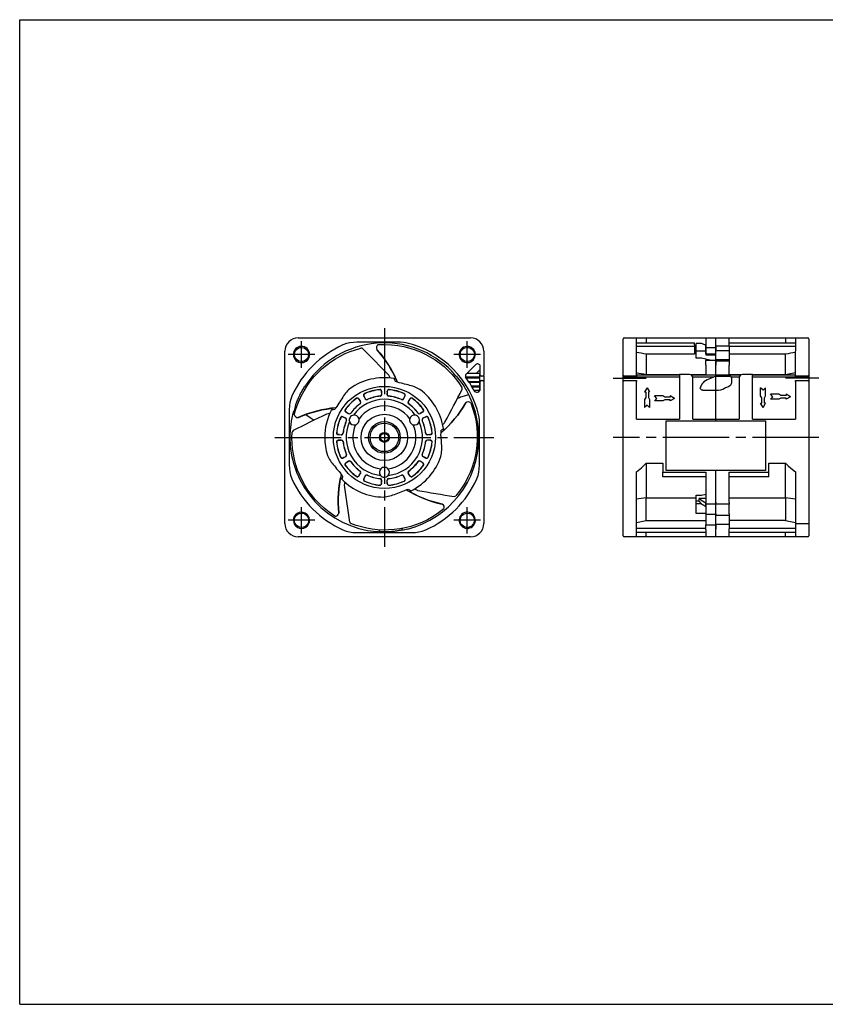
# Model space of a CAD drawing. Header units: millimetres. Extents: x 0 to 420, y 0 to 297.
# Tile 1 of 2: x 0 to 243, y 0 to 297. Entities that reach past the tile are written whole.
import ezdxf

# ---------------------------------------------------------------- set-up
doc = ezdxf.new("R2010")
doc.units = ezdxf.units.MM
doc.linetypes.add('CENTER', pattern=[27, 20, -2, 3, -2])
doc.linetypes.add('HS', pattern=[0])

msp = doc.modelspace()

# ---------------------------------------------------------------- linework, layer by layer
at = {"color": 7, "linetype": 'HS'}
for p, q in [((0, 297), (420, 297)), ((0, 0), (0, 297)), ((0, 0), (420, 0))]:
    msp.add_line(p, q, dxfattribs=at)
at = {"color": 7, "linetype": 'CENTER'}
for p, q in [((110, 204), (110, 138)), ((85, 192), (85, 200)), ((135, 192), (135, 200)), ((89, 196), (81, 196)), ((139, 196), (131, 196)), ((179, 188.85), (188.96, 188.85)), ((241, 188.85), (231.04, 188.85)), ((77, 171), (143, 171)), ((241, 171), (179, 171)), ((85, 142), (85, 150)), ((135, 142), (135, 150)), ((89, 146), (81, 146)), ((139, 146), (131, 146))]:
    msp.add_line(p, q, dxfattribs=at)
at = {"color": 7}
for p, q in [((84, 201), (136, 201)), ((114.84, 199.7), (101.68, 199.7)), ((182, 197), (182, 200.7)), ((182.3, 201), (186, 201)), ((186, 197), (186, 201)), ((186, 201), (189, 201)), ((186, 199.55), (203.5, 199.55)), ((189, 201), (189, 199.55)), ((189, 201), (207, 201)), ((203.5, 198.96), (203.5, 199.5)), ((205.66, 199.35), (204, 199.35)), ((204, 197.04), (204, 199.35)), ((207, 201), (207, 200.83)), ((207, 201), (210, 201)), ((207, 200.83), (207, 198.87)), ((210, 201), (214, 201)), ((210, 201), (210, 200.83)), ((210, 200.83), (210, 201)), ((210, 198.62), (210, 200.83)), ((210, 198.87), (210, 200.83)), ((214, 201), (231, 201)), ((214, 201), (214, 200.83)), ((214, 198.62), (214, 200.83)), ((214, 199.55), (234, 199.55)), ((231, 201), (231, 199.55)), ((231, 201), (234, 201)), ((234, 201), (234, 197)), ((234, 201), (237.7, 201)), ((238, 200.7), (238, 197)), ((80, 145), (80, 197)), ((107.69, 197.56), (107.72, 197.51)), ((140, 197), (140, 189.8)), ((182, 189.8), (182, 197)), ((186, 198.51), (203.5, 198.51)), ((186, 189.8), (186, 197)), ((203.5, 196.11), (189, 196.11)), ((189, 196.11), (189, 189.91)), ((203.5, 198.96), (203.5, 198.72)), ((203.5, 198.72), (203.5, 198.51)), ((203.5, 198.51), (203.5, 196.11)), ((207, 197.04), (204, 197.04)), ((204, 194.91), (204, 197.04)), ((207, 198.1), (207, 198.87)), ((207, 198.75), (207, 197.04)), ((207, 198.1), (210, 198.1)), ((207, 197.39), (207, 198.1)), ((207, 196.21), (207, 197.39)), ((207, 197.04), (207, 195.94)), ((207, 196.21), (210, 196.21)), ((207, 196.21), (207, 195.94)), ((210, 198.1), (210, 198.87)), ((210, 198.62), (214, 198.62)), ((210, 198.62), (210, 197.26)), ((210, 197.39), (210, 198.1)), ((210, 196.21), (210, 197.39)), ((210, 197.26), (214, 197.26)), ((210, 196), (210, 197.26)), ((210, 194.15), (210, 196.21)), ((214, 198.62), (214, 197.26)), ((214, 198.51), (234, 198.51)), ((214, 197.26), (214, 196)), ((231, 196.11), (214, 196.11)), ((231, 189.91), (231, 196.11)), ((234, 189.8), (234, 197)), ((238, 197), (238, 189.8)), ((205.68, 194.91), (204, 194.91)), ((208.63, 194.15), (205.68, 194.91)), ((207, 195.94), (210, 195.94)), ((207, 194.57), (207, 194.15)), ((207, 193.96), (207, 194.15)), ((210, 194.15), (207, 194.15)), ((207, 192.83), (207, 193.96)), ((210, 194.45), (210, 196)), ((210, 194.45), (214, 194.45)), ((210, 193.96), (210, 194.15)), ((210, 194.14), (214, 194.14)), ((210, 194.14), (210, 192.83)), ((210, 192.83), (210, 193.96)), ((214, 196), (214, 194.45)), ((214, 194.14), (214, 192.83)), ((137.62, 192.96), (134.5, 189.84)), ((135.05, 190.39), (138.9, 190.39)), ((137.79, 190.39), (138.9, 191.51)), ((138.9, 189.8), (138.9, 192.43)), ((207, 192.83), (207, 189.91)), ((210, 189.84), (210, 192.83)), ((210, 189.84), (210, 192.83)), ((214, 189.91), (214, 192.83)), ((234, 190.44), (231, 189.91)), ((86.58, 187.22), (86.57, 187.23)), ((134.5, 189.84), (134.5, 189.17)), ((134.5, 189.27), (138.8, 189.27)), ((134.61, 189.02), (138.8, 189.02)), ((135.39, 187.9), (138.8, 187.9)), ((135.55, 187.65), (138.8, 187.65)), ((136.45, 189.02), (136.69, 189.27)), ((136.65, 187.65), (136.89, 187.9)), ((136.93, 187.65), (137.17, 187.9)), ((137.99, 189.02), (138.23, 189.27)), ((138.27, 189.02), (138.51, 189.27)), ((138.47, 187.65), (138.71, 187.9)), ((138.9, 189.99), (138.8, 189.99)), ((138.8, 185.69), (138.8, 189.99)), ((138.9, 185.62), (138.9, 187.9)), ((139.7, 189.5), (139.2, 189.5)), ((139.2, 188.2), (139.7, 188.2)), ((140, 189.49), (140, 187.9)), ((140, 187.9), (140, 145)), ((182, 189.07), (182, 189.8)), ((182, 187.9), (182, 189.07)), ((182, 145), (182, 187.9)), ((186, 189.5), (182.3, 189.5)), ((199, 189.17), (182.3, 189.17)), ((182.3, 188.2), (186, 188.2)), ((186, 189.84), (199, 189.84)), ((186, 189.8), (186, 189.5)), ((186, 188.2), (186, 187.9)), ((186, 176.5), (186, 187.9)), ((199, 189.91), (189, 189.91)), ((202, 189.99), (199, 189.99)), ((199, 189.99), (199, 189.49)), ((199, 189.49), (199, 176.5)), ((207, 189.91), (202.4, 189.91)), ((202.52, 189.84), (210, 189.84)), ((209.17, 189.17), (202.98, 189.17)), ((203, 176.5), (203, 188.99)), ((210, 189.84), (217.48, 189.84)), ((210, 189.84), (210, 189.77)), ((210, 189.77), (210, 189.84)), ((210, 189.48), (210, 189.77)), ((210, 189.48), (214.2, 189.48)), ((210, 185.23), (210, 189.48)), ((210, 176.5), (210, 189.48)), ((217.61, 189.91), (214, 189.91)), ((217.02, 189.17), (214.65, 189.17)), ((217, 188.99), (217, 176.5)), ((221, 189.99), (218, 189.99)), ((221, 189.49), (221, 189.99)), ((231, 189.91), (221, 189.91)), ((221, 189.84), (234, 189.84)), ((221, 176.5), (221, 189.49)), ((237.7, 189.17), (221, 189.17)), ((234, 189.5), (234, 189.8)), ((237.7, 189.5), (234, 189.5)), ((234, 188.2), (237.7, 188.2)), ((234, 187.9), (234, 188.2)), ((234, 187.9), (234, 176.5)), ((238, 189.8), (238, 189.07)), ((238, 189.07), (238, 187.9)), ((238, 187.9), (238, 145)), ((104, 184.2), (104.06, 184.18)), ((108.6, 185.43), (108.56, 185.38)), ((109.15, 184.97), (109.11, 184.93)), ((109.11, 184.93), (109.13, 184.68)), ((109.13, 184.68), (109.18, 183.99)), ((109.21, 183.97), (109.15, 184.97)), ((110.86, 184.97), (110.79, 183.97)), ((110.87, 184.68), (110.83, 183.99)), ((110.86, 184.97), (110.89, 184.93)), ((110.87, 184.68), (110.89, 184.93)), ((111.4, 185.43), (111.45, 185.38)), ((116, 184.2), (115.94, 184.18)), ((134.51, 185.55), (134.53, 185.53)), ((136.25, 186.53), (138.8, 186.53)), ((136.4, 186.27), (138.8, 186.27)), ((138.3, 185.19), (137, 185.19)), ((137.11, 186.27), (137.37, 186.53)), ((137.39, 186.27), (137.65, 186.53)), ((189.25, 186), (188.5, 184.72)), ((188.5, 184.72), (188.88, 184.72)), ((188.88, 184.72), (188.88, 183.08)), ((189.25, 186), (190, 184.72)), ((189.62, 184.72), (189.62, 183.08)), ((190, 184.72), (189.62, 184.72)), ((223.5, 183.54), (223.5, 186)), ((224.25, 185.28), (223.5, 186)), ((224.25, 185.28), (225, 186)), ((225, 183.54), (225, 186)), ((101.57, 182.8), (101.56, 182.73)), ((102.28, 182.67), (102.27, 182.62)), ((102.27, 182.62), (102.41, 182.42)), ((102.83, 181.83), (102.28, 182.67)), ((102.41, 182.42), (102.79, 181.84)), ((102.83, 181.83), (102.79, 181.84)), ((103.76, 183.52), (104.2, 182.63)), ((103.76, 183.52), (103.81, 183.5)), ((103.91, 183.28), (103.81, 183.5)), ((103.91, 183.28), (104.22, 182.66)), ((104.2, 182.63), (104.22, 182.66)), ((104.86, 182.39), (104.87, 182.43)), ((108.76, 183.44), (108.73, 183.47)), ((110.79, 183.97), (110.83, 183.99)), ((111.24, 183.44), (111.27, 183.47)), ((115.14, 182.39), (115.13, 182.43)), ((116.09, 183.28), (115.78, 182.66)), ((115.8, 182.63), (115.78, 182.66)), ((115.8, 182.63), (116.24, 183.52)), ((116.2, 183.5), (116.09, 183.28)), ((116.24, 183.52), (116.2, 183.5)), ((117.72, 182.67), (117.17, 181.83)), ((117.17, 181.83), (117.21, 181.84)), ((117.59, 182.42), (117.21, 181.84)), ((117.59, 182.42), (117.73, 182.62)), ((117.72, 182.67), (117.73, 182.62)), ((118.43, 182.8), (118.44, 182.73)), ((134.54, 181.4), (134.5, 181.36)), ((135.85, 182.95), (135.87, 182.95)), ((188.88, 183.08), (188.5, 182.46)), ((188.5, 182.46), (188.5, 180)), ((189.63, 183.08), (190, 182.46)), ((190, 182.46), (190, 180)), ((193.96, 183.5), (191.5, 183.5)), ((192.22, 182.75), (191.5, 183.5)), ((192.22, 182.75), (191.5, 182)), ((193.96, 182), (191.5, 182)), ((194.58, 183.12), (193.96, 183.5)), ((194.58, 182.37), (193.96, 182)), ((196.22, 183.12), (194.58, 183.12)), ((196.22, 182.38), (194.58, 182.38)), ((197.5, 182.75), (196.22, 183.5)), ((196.22, 183.5), (196.22, 183.12)), ((197.5, 182.75), (196.22, 182)), ((196.22, 182), (196.22, 182.38)), ((223.88, 182.92), (223.5, 183.54)), ((223.5, 181.28), (223.88, 181.28)), ((224.25, 180), (223.5, 181.28)), ((223.88, 181.28), (223.88, 182.92)), ((224.25, 180), (225, 181.28)), ((224.62, 181.28), (224.62, 182.92)), ((225, 181.28), (224.62, 181.28)), ((224.63, 182.92), (225, 183.54)), ((227.22, 183.25), (226.5, 184)), ((228.96, 184), (226.5, 184)), ((227.22, 183.25), (226.5, 182.5)), ((228.96, 182.5), (226.5, 182.5)), ((229.58, 183.62), (228.96, 184)), ((229.58, 182.87), (228.96, 182.5)), ((231.22, 183.62), (229.58, 183.62)), ((231.22, 182.88), (229.58, 182.88)), ((231.22, 184), (231.22, 183.62)), ((232.5, 183.25), (231.22, 184)), ((232.5, 183.25), (231.22, 182.5)), ((231.22, 182.5), (231.22, 182.88)), ((81.3, 179.32), (81.3, 162.68)), ((82.58, 178.77), (82.63, 178.73)), ((98.2, 179.43), (98.27, 179.44)), ((98.33, 178.72), (98.38, 178.73)), ((98.33, 178.72), (99.17, 178.17)), ((98.58, 178.59), (98.38, 178.73)), ((98.58, 178.59), (99.16, 178.21)), ((99.17, 178.17), (99.16, 178.21)), ((99.85, 178.3), (99.84, 178.33)), ((102.71, 181.15), (102.67, 181.16)), ((117.3, 181.15), (117.34, 181.16)), ((120.15, 178.3), (120.16, 178.33)), ((120.83, 178.17), (121.67, 178.72)), ((120.83, 178.17), (120.84, 178.21)), ((121.42, 178.59), (120.84, 178.21)), ((121.62, 178.73), (121.42, 178.59)), ((121.67, 178.72), (121.62, 178.73)), ((121.8, 179.43), (121.73, 179.44)), ((189.25, 180.72), (188.5, 180)), ((189.25, 180.72), (190, 180)), ((84.03, 177.01), (84.09, 177.02)), ((96.8, 177), (96.82, 176.94)), ((98.38, 176.8), (97.48, 177.24)), ((97.48, 177.24), (97.5, 177.2)), ((97.5, 177.2), (97.72, 177.09)), ((97.72, 177.09), (98.34, 176.78)), ((98.38, 176.8), (98.34, 176.78)), ((98.61, 176.14), (98.57, 176.13)), ((121.39, 176.14), (121.43, 176.13)), ((122.52, 177.24), (121.63, 176.8)), ((121.63, 176.8), (121.67, 176.78)), ((122.28, 177.09), (121.67, 176.78)), ((122.28, 177.09), (122.51, 177.2)), ((122.52, 177.24), (122.51, 177.2)), ((123.2, 177), (123.18, 176.94)), ((138.7, 162.68), (138.7, 175.84)), ((186, 176.5), (199, 176.5)), ((203, 176.5), (210, 176.5)), ((210, 176.5), (217, 176.5)), ((210, 176), (210, 176.5)), ((210, 176), (210, 176.5)), ((221, 176.5), (234, 176.5)), ((95.57, 172.4), (95.62, 172.45)), ((97.56, 172.24), (97.54, 172.27)), ((122.44, 172.24), (122.47, 172.27)), ((124.43, 172.4), (124.38, 172.45)), ((95.57, 169.6), (95.62, 169.56)), ((96.04, 171.85), (96.07, 171.89)), ((96.04, 171.85), (97.03, 171.79)), ((97.03, 170.21), (96.04, 170.15)), ((96.04, 170.15), (96.07, 170.11)), ((96.32, 171.87), (96.07, 171.89)), ((96.07, 170.11), (96.32, 170.13)), ((96.32, 171.87), (97.01, 171.82)), ((96.32, 170.13), (97.01, 170.18)), ((97.03, 171.79), (97.01, 171.82)), ((97.03, 170.21), (97.01, 170.18)), ((97.56, 169.76), (97.54, 169.73)), ((122.44, 169.76), (122.47, 169.73)), ((122.97, 171.79), (123.97, 171.85)), ((122.97, 171.79), (122.99, 171.82)), ((123.97, 170.15), (122.97, 170.21)), ((122.97, 170.21), (122.99, 170.18)), ((123.68, 171.87), (122.99, 171.82)), ((123.68, 170.13), (122.99, 170.18)), ((123.93, 171.89), (123.68, 171.87)), ((123.68, 170.13), (123.93, 170.11)), ((123.97, 171.85), (123.93, 171.89)), ((123.97, 170.15), (123.93, 170.11)), ((124.43, 169.6), (124.38, 169.56)), ((96.8, 165), (96.82, 165.06)), ((97.48, 164.76), (98.38, 165.2)), ((97.48, 164.76), (97.5, 164.8)), ((97.72, 164.91), (97.5, 164.8)), ((97.72, 164.91), (98.34, 165.22)), ((99.17, 163.83), (98.33, 163.28)), ((98.38, 165.2), (98.34, 165.22)), ((98.38, 163.27), (98.58, 163.41)), ((98.61, 165.86), (98.57, 165.87)), ((98.58, 163.41), (99.16, 163.79)), ((99.17, 163.83), (99.16, 163.79)), ((99.85, 163.71), (99.84, 163.67)), ((120.15, 163.71), (120.16, 163.67)), ((121.67, 163.28), (120.83, 163.83)), ((120.83, 163.83), (120.84, 163.79)), ((121.42, 163.41), (120.84, 163.79)), ((121.39, 165.86), (121.43, 165.87)), ((121.42, 163.41), (121.62, 163.27)), ((121.63, 165.2), (121.67, 165.22)), ((121.63, 165.2), (122.52, 164.76)), ((122.28, 164.91), (121.67, 165.22)), ((122.51, 164.8), (122.28, 164.91)), ((122.52, 164.76), (122.51, 164.8)), ((123.2, 165), (123.18, 165.06)), ((98.2, 162.57), (98.27, 162.56)), ((98.33, 163.28), (98.38, 163.27)), ((102.71, 160.85), (102.67, 160.84)), ((117.3, 160.85), (117.34, 160.84)), ((121.67, 163.28), (121.62, 163.27)), ((121.8, 162.57), (121.73, 162.56)), ((186, 145), (186, 160.6)), ((189, 163.19), (189, 152.82)), ((189, 163.19), (194, 163.19)), ((194, 163.19), (194, 160.5)), ((194, 159.14), (194, 160.5)), ((194, 160.5), (207, 160.5)), ((207, 160.5), (207, 151.4)), ((210, 151.4), (210, 161)), ((210, 151.4), (210, 161)), ((214, 151.4), (214, 160.5)), ((214, 160.5), (226, 160.5)), ((226, 160.5), (226, 163.19)), ((226, 163.19), (231, 163.19)), ((226, 159.14), (226, 160.5)), ((231, 152.82), (231, 163.19)), ((234, 160.6), (234, 145)), ((96.76, 158.8), (96.79, 158.78)), ((101.57, 159.2), (101.56, 159.27)), ((102.41, 159.58), (102.27, 159.38)), ((102.28, 159.33), (102.27, 159.38)), ((102.28, 159.33), (102.83, 160.17)), ((102.41, 159.58), (102.79, 160.16)), ((102.83, 160.17), (102.79, 160.16)), ((104.2, 159.37), (103.76, 158.48)), ((103.76, 158.48), (103.81, 158.5)), ((103.81, 158.5), (103.91, 158.72)), ((103.91, 158.72), (104.22, 159.34)), ((104, 157.8), (104.06, 157.82)), ((104.2, 159.37), (104.22, 159.34)), ((104.86, 159.61), (104.87, 159.57)), ((108.76, 158.56), (108.73, 158.54)), ((109.13, 157.32), (109.18, 158.01)), ((109.15, 157.04), (109.21, 158.03)), ((109.21, 158.03), (109.18, 158.01)), ((110.79, 158.03), (110.86, 157.04)), ((110.79, 158.03), (110.83, 158.01)), ((110.87, 157.32), (110.83, 158.01)), ((111.24, 158.56), (111.27, 158.54)), ((115.14, 159.61), (115.13, 159.57)), ((115.8, 159.37), (115.78, 159.34)), ((116.09, 158.72), (115.78, 159.34)), ((116.24, 158.48), (115.8, 159.37)), ((116, 157.8), (115.94, 157.82)), ((116.09, 158.72), (116.2, 158.5)), ((116.24, 158.48), (116.2, 158.5)), ((117.17, 160.17), (117.72, 159.33)), ((117.17, 160.17), (117.21, 160.16)), ((117.59, 159.58), (117.21, 160.16)), ((117.73, 159.38), (117.59, 159.58)), ((117.72, 159.33), (117.73, 159.38)), ((118.43, 159.2), (118.44, 159.27)), ((207, 159.14), (194, 159.14)), ((226, 159.14), (214, 159.14)), ((108.6, 156.57), (108.56, 156.62)), ((109.13, 157.32), (109.11, 157.07)), ((109.15, 157.04), (109.11, 157.07)), ((110.86, 157.04), (110.89, 157.07)), ((110.89, 157.07), (110.87, 157.32)), ((111.4, 156.57), (111.45, 156.62)), ((189, 145.89), (189, 152.82)), ((189, 152.82), (204, 152.82)), ((204, 153.58), (205.68, 153.58)), ((204, 151.77), (204, 153.58)), ((205, 151.77), (204, 151.77)), ((204, 151), (204, 151.77)), ((207, 152.53), (205, 152.53)), ((205, 151.77), (205, 152.53)), ((205.66, 151), (205, 151.77)), ((205.68, 153.58), (207, 153.92)), ((214, 152.82), (231, 152.82)), ((231, 152.82), (231, 145.89)), ((127.47, 150.87), (127.43, 150.9)), ((205.66, 151), (204, 151)), ((204, 148.07), (204, 151)), ((207, 151.4), (207, 150.84)), ((207, 150.18), (207, 151.28)), ((207, 150.84), (207, 148.22)), ((210, 150.84), (207, 150.84)), ((207, 150.18), (207, 148.07)), ((210, 151.4), (210, 150.84)), ((210, 150.84), (210, 151.4)), ((214, 150.84), (210, 150.84)), ((210, 147.91), (210, 150.84)), ((210, 148.22), (210, 150.84)), ((214, 151.4), (214, 150.84)), ((214, 147.91), (214, 150.84)), ((96.26, 148.16), (96.27, 148.22)), ((186, 145.36), (189, 145.89)), ((189, 145.89), (207, 145.89)), ((207, 148.07), (204, 148.07)), ((207, 147.85), (207, 148.22)), ((207, 147.85), (210, 147.85)), ((207, 147.85), (207, 147.35)), ((207, 147.35), (207, 144.61)), ((210, 147.85), (210, 148.22)), ((210, 147.91), (210, 147.55)), ((210, 144.61), (210, 147.85)), ((210, 146), (210, 147.55)), ((210, 147.55), (214, 147.55)), ((210, 144.74), (210, 146)), ((214, 147.91), (214, 147.55)), ((214, 147.55), (214, 146)), ((214, 146), (214, 144.74)), ((231, 145.89), (214, 145.89)), ((231, 145.89), (234, 145.36)), ((107.66, 142.61), (107.66, 142.6)), ((116.98, 143.37), (116.99, 143.43)), ((182, 141.3), (182, 145)), ((186, 141), (186, 145)), ((207, 143.49), (186, 143.49)), ((207, 143.13), (207, 144.61)), ((207, 144.61), (210, 144.61)), ((207, 143.13), (207, 141.17)), ((214, 144.74), (210, 144.74)), ((210, 144.74), (210, 143.38)), ((210, 143.13), (210, 144.61)), ((210, 141.17), (210, 143.38)), ((210, 141.17), (210, 143.13)), ((214, 144.74), (214, 143.38)), ((234, 143.49), (214, 143.49)), ((214, 141.17), (214, 143.38)), ((234, 145), (234, 141)), ((234, 145), (237.7, 145)), ((237.7, 145), (238, 145)), ((238, 145), (238, 141.3)), ((136, 141), (84, 141)), ((101.68, 142.3), (118.32, 142.3)), ((186, 141), (182.3, 141)), ((186, 142.45), (207, 142.45)), ((189, 141), (186, 141)), ((189, 141), (189, 142.45)), ((207, 141), (189, 141)), ((207, 141), (207, 141.17)), ((210, 141), (207, 141)), ((210, 141.17), (210, 141)), ((210, 141), (210, 141.17)), ((214, 141), (210, 141)), ((214, 142.45), (234, 142.45)), ((214, 141.17), (214, 141)), ((231, 141), (214, 141)), ((231, 141), (231, 142.45)), ((234, 141), (231, 141)), ((237.7, 141), (234, 141))]:
    msp.add_line(p, q, dxfattribs=at)
for p, q in [((210, 185.23), (210, 189.48)), ((210, 185.23), (210, 189.48)), ((214.7, 188.96), (214.7, 187.5)), ((205.3, 185.94), (205.3, 185.99)), ((206.1, 185.23), (210, 185.23)), ((210, 185.07), (210, 185.23)), ((210, 185.23), (210.2, 185.23)), ((210, 185.07), (210, 185.23))]:
    msp.add_line(p, q)
at = {"color": 7, "linetype": 'Continuous', "lineweight": 0}
msp.add_line((109.21, 183.97), (109.18, 183.99), dxfattribs=at)
at = {"color": 7}
for points in [[(101.68, 199.7), (100.65, 199.66), (99.63, 199.52), (98.62, 199.29), (97.51, 198.9)], [(108.15, 198.99), (110.16, 199.05), (112.14, 198.96), (114.06, 198.74), (115.9, 198.4), (117.64, 197.96), (119.31, 197.41), (120.92, 196.78), (122.46, 196.05), (123.95, 195.24), (125.37, 194.35), (126.72, 193.38), (128.01, 192.34), (129.23, 191.23), (130.38, 190.05), (131.46, 188.81), (132.46, 187.5), (133.41, 186.09)], [(116.46, 199.52), (115.91, 199.62), (114.84, 199.7)], [(203.5, 199.55), (203.5, 199.5)], [(82.8, 177.89), (83.37, 179.82), (84.06, 181.68), (84.87, 183.43), (85.76, 185.08), (86.73, 186.6), (87.76, 188.02), (88.86, 189.35), (90.03, 190.59), (91.26, 191.76), (92.54, 192.83), (93.88, 193.82), (95.27, 194.73), (96.7, 195.54), (98.18, 196.27), (99.7, 196.91), (101.25, 197.46), (102.88, 197.93)], [(82.88, 196.34), (83.03, 196.85), (83.29, 197.31), (83.67, 197.69), (84.12, 197.96), (84.62, 198.12), (85.15, 198.14), (85.67, 198.04), (86.15, 197.82), (86.56, 197.48), (86.87, 197.06), (87.07, 196.57), (87.15, 196)], [(107.72, 197.51), (108.69, 196.38), (109.61, 195.21), (110.48, 194.01), (111.29, 192.76), (112.06, 191.49), (112.76, 190.18), (113.5, 188.66)], [(132.85, 196), (132.92, 196.53), (133.11, 197.02), (133.42, 197.45), (133.82, 197.8), (134.29, 198.03), (134.86, 198.15)], [(134.86, 198.15), (135.35, 198.12), (135.82, 197.99), (136.25, 197.75), (136.61, 197.42), (136.89, 197.02), (137.07, 196.57), (137.15, 196)], [(87.12, 195.66), (86.97, 195.15), (86.71, 194.69), (86.33, 194.31), (85.88, 194.04), (85.37, 193.88), (84.84, 193.86), (84.32, 193.96), (83.85, 194.19), (83.44, 194.52), (83.13, 194.94), (82.93, 195.43), (82.85, 196)], [(135.14, 193.85), (134.65, 193.88), (134.18, 194.01), (133.75, 194.25), (133.39, 194.57), (133.11, 194.97), (132.93, 195.42), (132.85, 196)], [(137.15, 196), (137.08, 195.47), (136.89, 194.98), (136.58, 194.55), (136.18, 194.2), (135.7, 193.97), (135.14, 193.85)], [(210, 194.45), (210, 194.43), (210, 194.36), (210, 194.14)], [(214, 194.45), (214, 194.43), (214, 194.36), (214, 194.14)], [(120.71, 185.47), (120.32, 185.68), (119.91, 185.88), (119.48, 186.07), (119.04, 186.25), (118.59, 186.41), (118.12, 186.56), (117.63, 186.7), (117.14, 186.84), (116.63, 186.97), (116.11, 187.09), (115.58, 187.22), (115.04, 187.34), (114.5, 187.48), (113.96, 187.69)], [(131.57, 189.53), (131.82, 189.26), (132.1, 188.94), (132.66, 188.26)], [(132.66, 188.26), (132.94, 187.89), (133.28, 187.44), (133.65, 186.91), (134.03, 186.33), (134.51, 185.55)], [(182, 189.07), (182.02, 189.11), (182.1, 189.14), (182.3, 189.17)], [(210, 189.77), (210, 189.63), (210, 189.48)], [(237.7, 189.17), (237.82, 189.16), (237.92, 189.13), (238, 189.07)], [(83.15, 180.37), (83.2, 180.55), (83.27, 180.75), (83.34, 180.96), (83.42, 181.19), (83.51, 181.44), (83.62, 181.71), (83.73, 182), (83.85, 182.31), (83.99, 182.63), (84.14, 182.98), (84.31, 183.35), (84.51, 183.76), (84.73, 184.2), (84.97, 184.65), (85.23, 185.12), (85.5, 185.57), (85.75, 185.98)], [(85.75, 185.98), (85.92, 186.25), (86.04, 186.42), (86.1, 186.51), (86.11, 186.52)], [(99.55, 185.66), (99.22, 185.35), (98.91, 185.02), (98.6, 184.68), (98.29, 184.31), (98, 183.93), (97.71, 183.53), (97.42, 183.11), (97.14, 182.68), (96.86, 182.24), (96.58, 181.78), (96.3, 181.32), (96.01, 180.84), (95.71, 180.37), (95.35, 179.92)], [(134.53, 185.53), (134.76, 185.12), (134.98, 184.73), (135.16, 184.38), (135.3, 184.11), (135.39, 183.93), (135.42, 183.86)], [(82.1, 183.49), (81.75, 182.52), (81.5, 181.52), (81.36, 180.5), (81.3, 179.32)], [(134.5, 181.36), (133.73, 180.09), (132.91, 178.85), (132.03, 177.65), (131.1, 176.49), (130.12, 175.38), (129.1, 174.3), (127.87, 173.13)], [(136.05, 181.41), (136.73, 179.52), (137.26, 177.61), (137.64, 175.71), (137.88, 173.86), (138, 172.06), (138, 170.31), (137.89, 168.58), (137.68, 166.89), (137.37, 165.23), (136.96, 163.6), (136.46, 162.01), (135.86, 160.46), (135.18, 158.96), (134.42, 157.5), (133.57, 156.09), (132.63, 154.74), (131.59, 153.4)], [(135.42, 183.86), (135.07, 183.76), (134.72, 183.66), (134.38, 183.56), (134.04, 183.45), (133.69, 183.33), (133.35, 183.22), (133.01, 183.1), (132.68, 182.97), (132.34, 182.84), (132.04, 182.73)], [(83.15, 180.37), (83.47, 180.1)], [(84.09, 177.02), (85.46, 177.59), (86.85, 178.11), (88.27, 178.56), (89.7, 178.96), (91.15, 179.29), (92.61, 179.56), (94.29, 179.78)], [(86.27, 177.92), (87.57, 177.03), (88.86, 176.24)], [(138.7, 175.84), (138.68, 176.4), (138.52, 177.46)], [(95.05, 147.26), (93.38, 148.4), (91.83, 149.63), (90.41, 150.94), (89.12, 152.3), (87.97, 153.69), (86.94, 155.1), (86.02, 156.56), (85.19, 158.06), (84.47, 159.59), (83.84, 161.14), (83.31, 162.72), (82.88, 164.32), (82.55, 165.94), (82.31, 167.57), (82.17, 169.21), (82.13, 170.85), (82.19, 172.55)], [(127.07, 165.29), (127.15, 165.73), (127.22, 166.18), (127.26, 166.64), (127.29, 167.11), (127.31, 167.6), (127.31, 168.09), (127.29, 168.59), (127.27, 169.11), (127.23, 169.63), (127.19, 170.16), (127.15, 170.71), (127.1, 171.26), (127.07, 171.82), (127.1, 172.39)], [(92.83, 165.59), (93.02, 165.19), (93.24, 164.78), (93.47, 164.38), (93.72, 163.98), (94, 163.58), (94.29, 163.18), (94.59, 162.78), (94.92, 162.38), (95.25, 161.98), (95.6, 161.57), (95.96, 161.16), (96.32, 160.74), (96.67, 160.31), (96.99, 159.83)], [(81.3, 162.68), (81.34, 161.65), (81.48, 160.63), (81.71, 159.62), (82.1, 158.51)], [(137.9, 158.51), (138.25, 159.48), (138.5, 160.48), (138.64, 161.5), (138.7, 162.68)], [(186, 160.6), (187.54, 161.85), (189, 163.19)], [(231, 163.19), (231.76, 162.46), (232.6, 161.73), (234, 160.6)], [(96.27, 148.22), (96.14, 149.7), (96.09, 151.18), (96.09, 152.67), (96.16, 154.15), (96.29, 155.63), (96.49, 157.1), (96.79, 158.77)], [(109.84, 153), (110.28, 153.06), (110.73, 153.14), (111.19, 153.23), (111.65, 153.35), (112.11, 153.49), (112.58, 153.64), (113.06, 153.81), (113.54, 153.99), (114.02, 154.19), (114.52, 154.39), (115.02, 154.6), (115.53, 154.82), (116.05, 155.02), (116.61, 155.17)], [(127.43, 150.9), (125.98, 151.24), (124.55, 151.64), (123.14, 152.11), (121.75, 152.63), (120.38, 153.21), (119.04, 153.86), (117.55, 154.66)], [(127.95, 149.44), (126.36, 148.21), (124.71, 147.12), (123.02, 146.17), (121.33, 145.36), (119.66, 144.7), (117.99, 144.16), (116.32, 143.73), (114.64, 143.41), (112.96, 143.19), (111.29, 143.08), (109.63, 143.06), (107.97, 143.15), (106.33, 143.33), (104.71, 143.61), (103.11, 143.98), (101.53, 144.45), (99.93, 145.03)], [(82.85, 146), (82.92, 146.55), (83.13, 147.06), (83.46, 147.5), (83.89, 147.84), (84.39, 148.06), (84.93, 148.15), (85.48, 148.1), (85.99, 147.91), (86.47, 147.57)], [(83.53, 144.43), (83.27, 144.73), (83.07, 145.06), (82.93, 145.43), (82.85, 146)], [(87.15, 146), (87.08, 145.45), (86.87, 144.94), (86.54, 144.5), (86.1, 144.16), (85.6, 143.94), (85.06, 143.85), (84.52, 143.91), (84, 144.1), (83.53, 144.43)], [(86.47, 147.57), (86.73, 147.28), (86.93, 146.94), (87.07, 146.58), (87.15, 146)], [(132.85, 146), (132.93, 146.57), (133.15, 147.1), (133.51, 147.55), (133.98, 147.89), (134.52, 148.09), (135.09, 148.15), (135.66, 148.05), (136.18, 147.8), (136.62, 147.42)], [(133.38, 144.58), (133.11, 144.98), (132.93, 145.42), (132.85, 146)], [(137.15, 146), (137.09, 145.49), (136.91, 145.01), (136.62, 144.58), (136.23, 144.24), (135.78, 144), (135.28, 143.87), (134.77, 143.86), (134.28, 143.98), (133.82, 144.2), (133.38, 144.58)], [(136.62, 147.42), (136.89, 147.02), (137.07, 146.58), (137.15, 146)], [(97.51, 143.1), (98.48, 142.75), (99.48, 142.5), (100.5, 142.36), (101.68, 142.3)], [(115.31, 143.06), (115.15, 143.02), (114.97, 142.99), (114.78, 142.95), (114.57, 142.91), (114.34, 142.87), (114.1, 142.82), (113.84, 142.78), (113.56, 142.74), (113.26, 142.7), (112.95, 142.66), (112.62, 142.63), (112.26, 142.59), (111.86, 142.56), (111.44, 142.53), (110.99, 142.51), (110.52, 142.5), (110.04, 142.49), (109.58, 142.5), (109.15, 142.51)], [(115.39, 143.55), (115.31, 143.06)], [(118.32, 142.3), (119.35, 142.34), (120.37, 142.48), (121.38, 142.71), (122.49, 143.1)], [(109.15, 142.51), (108.83, 142.52), (108.62, 142.54), (108.51, 142.55), (108.51, 142.56)]]:
    msp.add_lwpolyline(points, dxfattribs=at)
for points in [[(206.4, 187.73), (206.37, 187.71), (206.34, 187.68), (206.31, 187.65), (206.28, 187.62), (206.25, 187.59), (206.22, 187.57), (206.19, 187.54), (206.16, 187.5), (206.13, 187.47), (206.1, 187.44), (206.07, 187.41), (206.04, 187.37), (206.01, 187.34), (205.98, 187.31), (205.95, 187.27), (205.92, 187.23), (205.89, 187.2), (205.86, 187.16), (205.83, 187.12), (205.8, 187.08), (205.78, 187.04), (205.75, 187), (205.72, 186.95), (205.7, 186.92), (205.68, 186.89), (205.66, 186.85), (205.64, 186.82), (205.62, 186.78), (205.6, 186.74), (205.58, 186.71), (205.56, 186.66), (205.53, 186.62), (205.51, 186.58), (205.49, 186.53), (205.47, 186.49), (205.45, 186.44), (205.44, 186.4), (205.42, 186.36), (205.4, 186.32), (205.39, 186.28), (205.37, 186.24), (205.36, 186.2), (205.35, 186.15), (205.33, 186.11), (205.32, 186.07), (205.31, 186.03), (205.3, 185.99)], [(208.34, 188.81), (207.39, 188.35), (206.4, 187.73)], [(210, 189.48), (209.51, 189.31), (208.34, 188.81)], [(214.7, 187.5), (214.64, 187.15), (214.47, 186.81), (214.18, 186.51), (213.75, 186.28)], [(214.69, 189.02), (214.68, 189.09), (214.66, 189.15), (214.64, 189.2), (214.61, 189.25), (214.57, 189.3), (214.53, 189.34), (214.48, 189.38), (214.43, 189.42), (214.38, 189.44), (214.32, 189.46), (214.26, 189.47), (214.2, 189.48)], [(214.69, 189.02), (214.69, 189.02), (214.7, 188.96)], [(206.1, 185.23), (205.79, 185.29), (205.53, 185.44), (205.37, 185.65), (205.3, 185.94)]]:
    msp.add_lwpolyline(points)
msp.add_lwpolyline([(195, 176), (225, 176), (225, 161), (195, 161)], close=True, dxfattribs=at)
for centre, radius in [((85, 196), 2.15), ((110, 171), 15.39), ((110, 171), 7), ((110, 171), 4.8), ((110, 171), 4.3), ((110, 171), 1.5), ((110, 171), 1.4), ((110, 171), 1.2)]:
    msp.add_circle(centre, radius, dxfattribs=at)
for centre, radius, start, end in [((84, 197), 4, 90, 180), ((110, 171), 28.5, 44.4316, 145.2904), ((108.72, 198.02), 1.13, 120.5657, 204.614), ((110, 62.41), 137.29, 89.9276, 90.0724), ((110, 171), 29.25, 12.7703, 77.2297), ((136, 197), 4, 0, 90), ((182.3, 200.7), 0.3, 90, 180), ((161.28, 98.21), 110.45, 65.548, 66.3115), ((237.7, 200.7), 0.3, 360, 90), ((110, 171), 30.56, 114.1182, 155.8818), ((85, 196), 2.45, 170.8351, 350.8351), ((85, 196), 2.45, 350.8351, 170.8351), ((85, 196), 2.15, 170.8351, 180), ((102.35, 193.18), 4.78, 76.6334, 83.5614), ((-935.74, -824.52), 1457.78, 44.08975, 44.53202), ((81.71, 174.13), 34.98, 22.8049, 42.0381), ((135, 196), 2.45, 93.642, 273.642), ((135, 196), 2.45, 273.642, 93.642), ((-4972.41, -28634.24), 29288.72, 79.850042, 79.856004), ((682.33, -2317.03), 2553.35, 100.11277, 100.18116), ((85, 196), 2.15, 350.8351, 360), ((138.15, 192.43), 0.75, 360, 135), ((142.98, 155.52), 37.61, 109.6173, 109.716), ((110, 171), 28.44, 40.6658, 44.4863), ((-7647.3, -43768.4), 44651.32, 79.892258, 79.896168), ((110, 171), 28.48, 145.297, 146.9754), ((110, 171), 18, 80.6026, 125.4927), ((81.64, 174.09), 33.57, 26.2072, 27.8665), ((110, 171), 18, 78.7595, 80.6026), ((81.7, 174.12), 34.5, 23.441, 25.104), ((110, 171), 17.18, 76.8218, 78.7503), ((81.97, 174.32), 34.65, 22.7625, 24.4435), ((114.13, 187.96), 0.32, 228.5495, 238.6104), ((143.62, 153.73), 37.78, 108.5963, 109.5156), ((110, 171), 30.5, 27.6604, 36.5557), ((139.2, 189.8), 0.3, 180, 270), ((139.2, 187.9), 0.3, 90, 180), ((139.7, 189.8), 0.3, 270, 0), ((139.7, 187.9), 0.3, 0, 90), ((139.5, 189.49), 0.5, 0, 20.5524), ((182.3, 189.8), 0.3, 180, 270), ((182.3, 187.9), 0.3, 90, 180), ((202, 188.99), 1, 360, 90), ((210.02, 189.48), 0.0222, 176.5154, 192.0365), ((209.96, 189.48), 0.0355, 358.5339, 9.5476), ((218, 188.99), 1, 90, 180), ((237.7, 189.8), 0.3, 270, 360), ((237.7, 187.9), 0.3, 360, 90), ((108.33, 208.59), 31.31, 224.8124, 225.7003), ((104.21, 183.74), 0.5, 114.4554, 206.4983), ((104.27, 183.72), 0.506, 113.854, 204.6069), ((110, 171), 14.5, 95.5464, 114.4536), ((110, 171), 14.45, 95.7358, 114.2642), ((108.61, 184.88), 0.506, 5.3935, 96.1457), ((108.65, 184.93), 0.5, 3.5018, 95.5446), ((111.35, 184.93), 0.5, 84.4554, 176.4983), ((111.39, 184.88), 0.506, 83.854, 174.6069), ((110, 171), 14.5, 65.5464, 84.4536), ((110, 171), 14.45, 65.7358, 84.2642), ((115.74, 183.72), 0.506, 335.3935, 66.1457), ((115.8, 183.74), 0.5, 333.5018, 65.5446), ((110, 171), 18, 8.6026, 53.4927), ((-1159.95, 857.92), 1457.78, 332.08975, 332.53202), ((128.73, 185.13), 4.78, 4.6334, 11.5614), ((137.9, 185.62), 1, 207.6604, 360), ((138.3, 185.69), 0.5, 270, 360), ((110, 171), 14.5, 125.5464, 144.4536), ((110, 171), 14.45, 125.7358, 144.2642), ((110, 171), 11.5, 35.8321, 144.1679), ((101.86, 182.32), 0.506, 35.3935, 126.1457), ((101.86, 182.39), 0.5, 33.5018, 125.5446), ((102.37, 181.56), 0.5, 305.825, 33.5028), ((102.41, 181.56), 0.5, 305.7007, 33.5032), ((104.65, 182.85), 0.5, 206.4968, 294.2993), ((104.67, 182.89), 0.5, 206.4972, 294.175), ((110, 171), 12.5, 95.7039, 114.2961), ((110, 171), 12.53, 95.8287, 114.1713), ((108.68, 183.96), 0.5, 275.825, 3.5028), ((108.71, 183.94), 0.5, 275.7007, 3.5032), ((111.29, 183.94), 0.5, 176.4968, 264.2993), ((111.32, 183.96), 0.5, 176.4972, 264.175), ((110, 171), 12.5, 65.7039, 84.2961), ((110, 171), 12.53, 65.8287, 84.1713), ((115.34, 182.89), 0.5, 245.825, 333.5028), ((115.35, 182.85), 0.5, 245.7007, 333.5032), ((117.59, 181.56), 0.5, 146.4968, 234.2993), ((117.63, 181.56), 0.5, 146.4972, 234.175), ((118.14, 182.39), 0.5, 54.4554, 146.4983), ((118.15, 182.32), 0.506, 53.854, 144.6069), ((110, 171), 14.5, 35.5464, 54.4536), ((110, 171), 14.45, 35.7358, 54.2642), ((104.24, 198.87), 34.98, 310.8049, 330.0381), ((135.31, 180.57), 1.13, 48.5657, 132.614), ((110, 171), 28.48, 24.8047, 26.8324), ((110, 171), 28.5, 0, 24.7985), ((110, 171), 28.5, 164.1765, 180), ((110, 171), 28.44, 160.767, 164.2305), ((98.28, 145.07), 34.98, 94.8049, 114.0381), ((110, 171), 18, 152.6026, 180), ((98.3, 144.98), 33.57, 98.2072, 99.8665), ((110, 171), 18, 150.7595, 152.6026), ((98.29, 145.05), 34.5, 95.441, 97.104), ((98.18, 145.36), 34.65, 94.7625, 96.4435), ((110, 171), 17.18, 148.8218, 150.7503), ((95.14, 180.17), 0.32, 300.5495, 310.6104), ((98.61, 179.14), 0.5, 144.4554, 236.4983), ((98.68, 179.14), 0.506, 143.854, 234.6069), ((99.44, 178.63), 0.5, 236.4972, 324.175), ((99.44, 178.59), 0.5, 236.4968, 324.2993), ((110, 171), 12.53, 125.8287, 144.1713), ((110, 171), 12.5, 125.7039, 144.2961), ((110, 171), 9.5, 36.4172, 143.5828), ((110, 171), 12.5, 35.7039, 54.2961), ((110, 171), 12.53, 35.8287, 54.1713), ((120.56, 178.59), 0.5, 215.7007, 303.5032), ((120.56, 178.63), 0.5, 215.825, 303.5028), ((121.33, 179.14), 0.506, 305.3935, 36.1457), ((121.39, 179.14), 0.5, 303.5018, 35.5446), ((733.65, -1131.19), 1457.78, 116.08975, 116.53202), ((83.9, 178.13), 1.13, 192.5657, 276.614), ((110, 171), 14.5, 155.5464, 174.4536), ((110, 171), 14.45, 155.7358, 174.2642), ((97.26, 176.8), 0.5, 63.5018, 155.5446), ((97.29, 176.74), 0.506, 65.3935, 156.1457), ((110, 171), 12.53, 155.8287, 174.1713), ((110, 171), 12.5, 155.7039, 174.2961), ((98.11, 176.34), 0.5, 335.825, 63.5028), ((98.15, 176.35), 0.5, 335.7007, 63.5032), ((110, 171), 11.5, 155.8321, 264.1679), ((100.91, 176.25), 1.5, 98.828, 198.0044), ((100.91, 176.25), 1.5, 198.0044, 201.172), ((100.91, 176.25), 1.5, 201.172, 284.9386), ((100.91, 176.25), 1.5, 15.0614, 98.828), ((100.91, 176.25), 1.5, 284.9386, 15.0614), ((110, 171), 11.5, 275.8321, 24.1679), ((119.09, 176.25), 1.5, 164.9386, 255.0614), ((119.09, 176.25), 1.5, 81.172, 164.9386), ((119.09, 176.25), 1.5, 255.0614, 338.828), ((119.09, 176.25), 1.5, 78.0044, 81.172), ((119.09, 176.25), 1.5, 338.828, 78.0044), ((121.85, 176.35), 0.5, 116.4968, 204.2993), ((121.89, 176.34), 0.5, 116.4972, 204.175), ((110, 171), 12.5, 5.7039, 24.2961), ((110, 171), 12.53, 5.8287, 24.1713), ((122.72, 176.74), 0.506, 23.854, 114.6069), ((122.75, 176.8), 0.5, 24.4554, 116.4983), ((110, 171), 14.45, 5.7358, 24.2642), ((110, 171), 14.5, 5.5464, 24.4536), ((104.17, 198.93), 33.57, 314.2072, 315.8665), ((86.54, 170.57), 4.78, 148.6334, 155.5614), ((96.07, 172.35), 0.5, 174.4554, 266.4983), ((96.12, 172.39), 0.506, 173.854, 264.6069), ((97.04, 172.32), 0.5, 266.4972, 354.175), ((110, 171), 9.5, 156.4172, 263.5828), ((110, 171), 9.5, 276.4172, 23.5828), ((122.96, 172.32), 0.5, 185.825, 273.5028), ((123.88, 172.39), 0.506, 275.3935, 6.1457), ((123.94, 172.35), 0.5, 273.5018, 5.5446), ((104.22, 198.88), 34.5, 311.441, 313.104), ((110, 171), 17.18, 4.8218, 6.7503), ((127.41, 172.32), 0.32, 156.5495, 166.6104), ((104.49, 198.69), 34.65, 310.7625, 312.4435), ((110, 171), 18, 6.7595, 8.6026), ((220.09, 171), 138.79, 179.928, 179.9996), ((220.03, 171), 138.73, 180.0004, 180.0721), ((110, 171), 28.5, 180, 265.2904), ((110, 171), 18, 180, 197.4927), ((96.07, 169.65), 0.5, 93.5018, 185.5446), ((110, 171), 14.5, 185.5464, 204.4536), ((96.12, 169.61), 0.506, 95.3935, 186.1457), ((110, 171), 14.45, 185.7358, 204.2642), ((97.04, 169.68), 0.5, 5.825, 93.5028), ((97.07, 172.29), 0.5, 266.4968, 354.2993), ((97.07, 169.71), 0.5, 5.7007, 93.5032), ((110, 171), 12.53, 185.8287, 204.1713), ((110, 171), 12.5, 185.7039, 204.2961), ((110, 171), 28.5, 284.1765, 0), ((110, 171), 12.5, 335.7039, 354.2961), ((110, 171), 12.53, 335.8287, 354.1713), ((122.94, 172.29), 0.5, 185.7007, 273.5032), ((122.94, 169.71), 0.5, 86.4968, 174.2993), ((122.96, 169.68), 0.5, 86.4972, 174.175), ((110, 171), 14.45, 335.7358, 354.2642), ((110, 171), 14.5, 335.5464, 354.4536), ((123.88, 169.61), 0.506, 353.854, 84.6069), ((123.94, 169.65), 0.5, 354.4554, 86.4983), ((-0.03, 171), 138.73, 0.0004, 0.0721), ((-0.09, 171), 138.79, 359.928, 359.9996), ((97.26, 165.2), 0.5, 204.4554, 296.4983), ((97.29, 165.26), 0.506, 203.854, 294.6069), ((98.11, 165.67), 0.5, 296.4972, 24.175), ((98.15, 165.65), 0.5, 296.4968, 24.2993), ((99.44, 163.37), 0.5, 35.825, 123.5028), ((99.44, 163.41), 0.5, 35.7007, 123.5032), ((110, 171), 12.53, 215.8287, 234.1713), ((110, 171), 12.5, 215.7039, 234.2961), ((110, 171), 12.5, 305.7039, 324.2961), ((110, 171), 12.53, 305.8287, 324.1713), ((110, 171), 18, 296.6026, 341.4927), ((120.56, 163.41), 0.5, 56.4968, 144.2993), ((120.56, 163.37), 0.5, 56.4972, 144.175), ((121.85, 165.65), 0.5, 155.7007, 243.5032), ((121.89, 165.67), 0.5, 155.825, 243.5028), ((122.72, 165.26), 0.506, 245.3935, 336.1457), ((122.75, 165.2), 0.5, 243.5018, 335.5446), ((98.61, 162.86), 0.5, 123.5018, 215.5446), ((98.68, 162.86), 0.506, 125.3935, 216.1457), ((110, 171), 14.5, 215.5464, 234.4536), ((110, 171), 14.45, 215.7358, 234.2642), ((102.37, 160.44), 0.5, 326.4972, 54.175), ((102.41, 160.44), 0.5, 326.4968, 54.2993), ((110, 160.5), 1.5, 135.0614, 218.828), ((110, 160.5), 1.5, 44.9386, 135.0614), ((110, 160.5), 1.5, 321.172, 44.9386), ((117.59, 160.44), 0.5, 125.7007, 213.5032), ((117.63, 160.44), 0.5, 125.825, 213.5028), ((110, 171), 14.5, 305.5464, 324.4536), ((110, 171), 14.45, 305.7358, 324.2642), ((121.33, 162.86), 0.506, 323.854, 54.6069), ((121.39, 162.86), 0.5, 324.4554, 56.4983), ((110, 171), 30.56, 204.1182, 245.8818), ((131.04, 151.84), 34.98, 166.8049, 186.0381), ((130.73, 151.84), 34.65, 166.7625, 168.4435), ((110, 171), 18, 222.7595, 224.6026), ((96.69, 159.7), 0.32, 12.5495, 22.6104), ((110, 171), 17.18, 220.8218, 222.7503), ((131.06, 151.84), 34.5, 167.441, 169.104), ((110, 171), 18, 224.6026, 269.4927), ((131.13, 151.83), 33.57, 170.2072, 171.8665), ((101.86, 159.68), 0.506, 233.854, 324.6069), ((101.86, 159.61), 0.5, 234.4554, 326.4983), ((104.21, 158.26), 0.5, 153.5018, 245.5446), ((104.27, 158.28), 0.506, 155.3935, 246.1457), ((110, 171), 14.5, 245.5464, 264.4536), ((110, 171), 14.45, 245.7358, 264.2642), ((104.65, 159.15), 0.5, 65.7007, 153.5032), ((104.67, 159.11), 0.5, 65.825, 153.5028), ((110, 171), 12.5, 245.7039, 264.2961), ((110, 171), 12.53, 245.8287, 264.1713), ((108.68, 158.04), 0.5, 356.4972, 84.175), ((108.71, 158.06), 0.5, 356.4968, 84.2993), ((110, 160.5), 1.5, 218.828, 318.0044), ((111.29, 158.06), 0.5, 95.7007, 183.5032), ((111.32, 158.04), 0.5, 95.825, 183.5028), ((110, 160.5), 1.5, 318.0044, 321.172), ((110, 171), 12.5, 275.7039, 294.2961), ((110, 171), 12.53, 275.8287, 294.1713), ((110, 171), 14.5, 275.5464, 294.4536), ((110, 171), 14.45, 275.7358, 294.2642), ((115.34, 159.11), 0.5, 26.4972, 114.175), ((115.35, 159.15), 0.5, 26.4968, 114.2993), ((115.74, 158.28), 0.506, 293.854, 24.6069), ((115.8, 158.26), 0.5, 294.4554, 26.4983), ((118.14, 159.61), 0.5, 213.5018, 305.5446), ((118.15, 159.68), 0.506, 215.3935, 306.1457), ((110, 171), 30.56, 294.1182, 335.8818), ((1541.17, 361.72), 1457.78, 188.08975, 188.53202), ((108.61, 157.12), 0.506, 263.854, 354.6069), ((108.65, 157.07), 0.5, 264.4554, 356.4983), ((111.35, 157.07), 0.5, 183.5018, 275.5446), ((111.39, 157.12), 0.506, 185.3935, 276.1457), ((134.72, 185.09), 34.98, 238.8049, 258.0381), ((116.63, 154.85), 0.32, 84.5495, 94.6104), ((110, 171), 17.18, 292.8218, 294.7503), ((134.63, 184.79), 34.65, 238.7625, 240.4435), ((134.73, 185.11), 34.5, 239.441, 241.104), ((110, 171), 18, 294.7595, 296.6026), ((134.76, 185.17), 33.57, 242.2072, 243.8665), ((370.87, 1591.06), 1457.78, 260.08976, 260.53202), ((129.23, 157.56), 4.78, 292.6334, 299.5614), ((3170.19, -18168.43), 18562.21, 99.242039, 99.251421), ((274.79, 262.48), 130.23, 237.5967, 238.633), ((-445.99, -4014.98), 4222.42, 80.73264, 80.77388), ((126.92, 149.89), 1.13, 336.5657, 60.614), ((277.4, 266.35), 135.84, 238.1191, 238.7842), ((85, 146), 2.45, 46.9408, 226.9409), ((85, 146), 2.45, 226.9408, 46.9409), ((95.15, 148.38), 1.13, 264.5657, 348.614), ((135, 146), 2.45, 41.2928, 221.2928), ((135, 146), 2.45, 221.2928, 41.2928), ((84, 145), 4, 180, 270), ((103.16, 148.56), 4.78, 220.6334, 227.5614), ((110, 171), 28.48, 265.297, 266.9754), ((78.28, 150.76), 31.31, 344.8124, 345.8679), ((110, 171), 28.44, 280.767, 284.2305), ((136, 145), 4, 270, 0), ((110, 279.59), 137.29, 269.9276, 270.0724), ((182.3, 141.3), 0.3, 180, 270), ((237.7, 141.3), 0.3, 270, 360)]:
    msp.add_arc(centre, radius, start, end, dxfattribs=at)
for centre, radius, start, end in [((210.02, 189.48), 0.0222, 176.5154, 192.0365), ((209.96, 189.48), 0.0355, 358.5339, 9.5476), ((210.21, 190.64), 5.4, 269.9341, 296.5553), ((216.94, 177.19), 9.63, 109.3607, 116.6514)]:
    msp.add_arc(centre, radius, start, end)
at = {"color": 7, "extrusion": (0, 0, -1)}
for centre, major_axis, start_param, end_param in [((109.86, 193.7), (0, 6), 6.269958, 6.283185), ((110.14, 193.7), (0, -6), 3.141593, 3.15482), ((87.3, 171.14), (6, 0), 3.141593, 3.15482), ((87.3, 170.86), (-6, 0), 6.269958, 6.283185), ((132.7, 171.14), (6, 0), 6.269958, 6.283185), ((132.7, 170.86), (-6, 0), 3.141593, 3.15482), ((109.86, 148.3), (0, 6), 3.141593, 3.15482), ((110.14, 148.3), (0, -6), 6.269958, 6.283185)]:
    msp.add_ellipse(centre, major_axis=major_axis, ratio=0.457206, start_param=start_param, end_param=end_param, dxfattribs=at)

doc.saveas('drawing.dxf')
